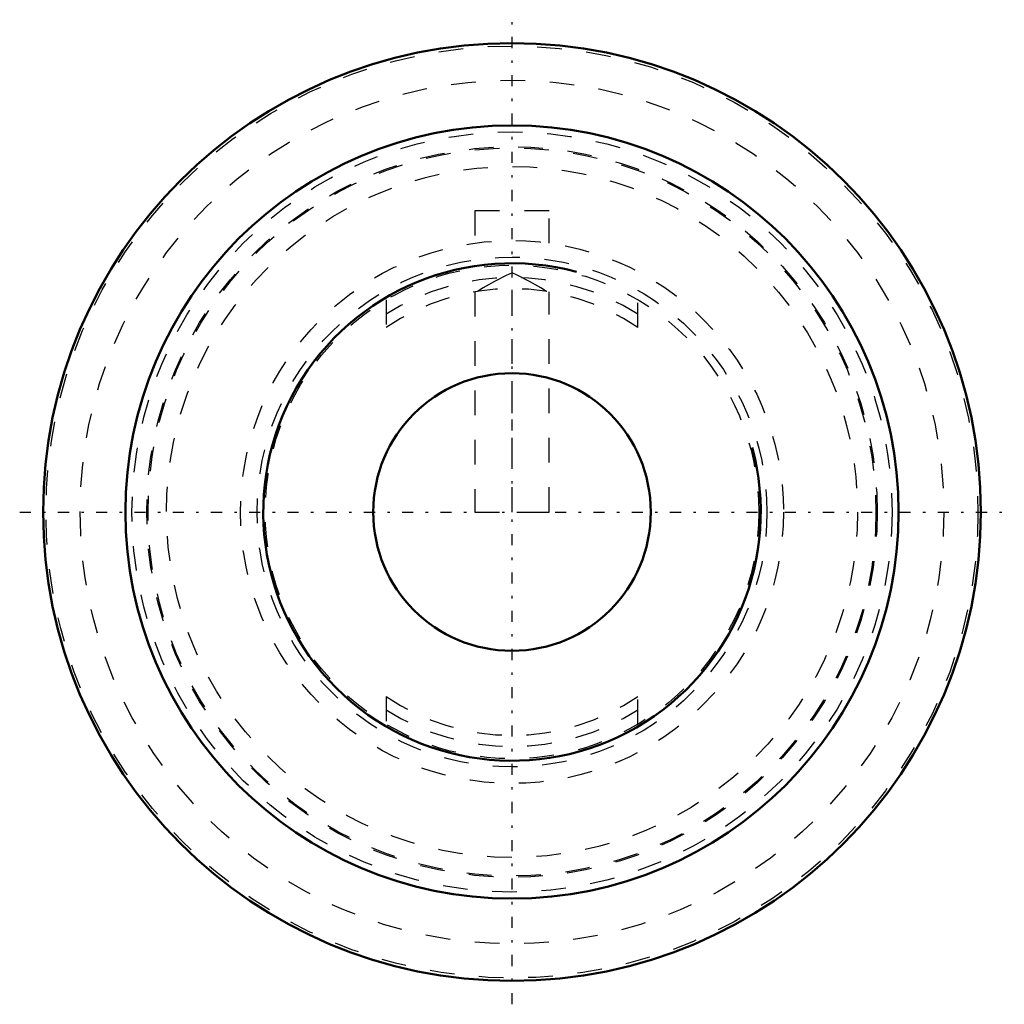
# Model space of a CAD drawing. Header units: millimetres. Extents: x -20 to 20, y -20 to 20.
import ezdxf

# ---------------------------------------------------------------- set-up
doc = ezdxf.new("R2010")
doc.units = ezdxf.units.MM
doc.linetypes.add('Center', pattern=[1.5, 0.45, -0.5, 0.05, -0.5])
doc.linetypes.add('Dashed', pattern=[2, 1, -1])
for name, color, linetype, lineweight in [('AM_0', 7, 'Continuous', 30), ('AM_10', 7, 'Continuous', 5), ('AM_3', 7, 'Dashed', 5), ('AM_7', 7, 'Center', 5)]:
    doc.layers.add(name, color=color, linetype=linetype, lineweight=lineweight)

msp = doc.modelspace()

# ---------------------------------------------------------------- linework, layer by layer
at = {"layer": 'AM_0', "color": 7, "linetype": 'Continuous', "lineweight": 50}
for radius in [19, 15.666, 5.625]:
    msp.add_circle((0, 0), radius, dxfattribs=at)
at = {"layer": 'AM_10', "color": 7, "linetype": 'Continuous', "lineweight": 50}
msp.add_arc((0, 0), 10.08, 75, 15, dxfattribs=at)
at = {"layer": 'AM_3', "color": 6, "linetype": 'Dashed', "lineweight": 25}
for p, q in [((1.5, 12.2), (-1.5, 12.2)), ((-1.5, 12.2), (-1.5, 10.897)), ((1.5, 10.897), (1.5, 12.2)), ((0, 0), (0, 9.698)), ((-1.5, 8.925), (-1.5, 0)), ((1.5, 0), (1.5, 8.925)), ((-5.1, 8.602), (-5.1, 7.476)), ((5.1, 7.476), (5.1, 8.602)), ((-1.5, 0), (1.5, 0)), ((-5.1, -7.476), (-5.1, -8.602)), ((5.1, -8.602), (5.1, -7.476))]:
    msp.add_line(p, q, dxfattribs=at)
for points in [[(0, 9.698), (-0.24, 9.583), (-0.71, 9.34), (-1.168, 9.079), (-1.393, 8.942)], [(1.393, 8.942), (1.168, 9.079), (0.71, 9.34), (0.24, 9.583), (0, 9.698)]]:
    msp.add_lwpolyline(points, dxfattribs=at)
for radius in [18.882, 17.5, 15.4, 14.8, 14.75, 14, 11, 10.33, 10]:
    msp.add_circle((0, 0), radius, dxfattribs=at)
for radius, start, end in [(9.5, 57.5311, 122.4689), (9.05, 55.6993, 124.3007), (9.05, 235.6993, 304.3007), (9.5, 237.5311, 302.4689)]:
    msp.add_arc((0, 0), radius, start, end, dxfattribs=at)
at = {"layer": 'AM_7', "color": 4, "linetype": 'Center', "lineweight": 25}
for p, q in [((0, -19.95), (0, 19.95)), ((-19.95, 0), (19.95, 0))]:
    msp.add_line(p, q, dxfattribs=at)

doc.saveas('drawing.dxf')
